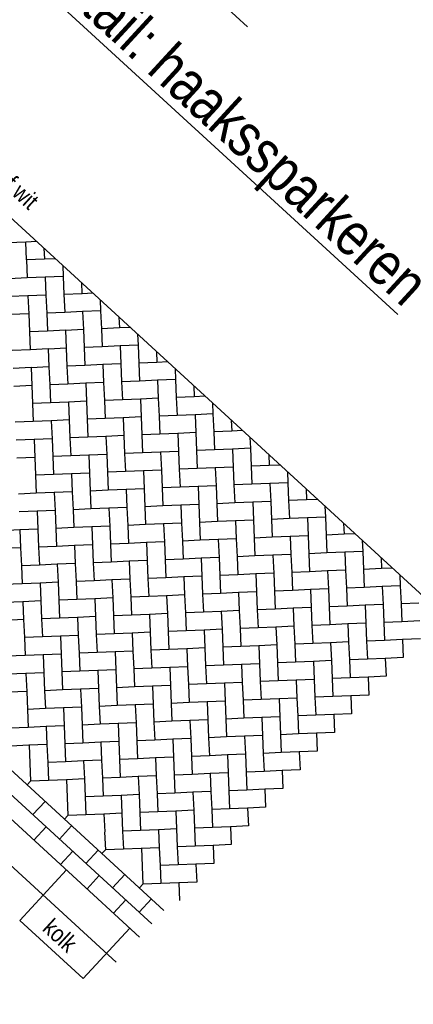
# Model space of a CAD drawing. Header units: metres. Extents: x 111546 to 149831, y 498798 to 507863.
# Tile 108 of 256: x 113041.71 to 113044, y 500886.92 to 500892.66. Entities that reach past the tile are written whole.
import ezdxf

# ---------------------------------------------------------------- set-up
doc = ezdxf.new("R2010")
doc.units = ezdxf.units.M
doc.linetypes.add('DASHDOT', pattern=[25.4, 12.7, -6.35, 0, -6.35])
for name, color, linetype in [('0-grenslijn', 3, 'DASHDOT'), ('0-maatvoering', 3, 'Continuous'), ('3-kolk', 4, 'Continuous'), ('3-opsluiting', 2, 'Continuous'), ('3-steen', 3, 'Continuous'), ('3-tegels', 3, 'Continuous')]:
    doc.layers.add(name, color=color, linetype=linetype)
doc.styles.add('Zaanstad', font='ARIALN.TTF')

msp = doc.modelspace()

# ---------------------------------------------------------------- linework, layer by layer
at = {"layer": '0-grenslijn'}
msp.add_line((113039.9018, 500893.1186), (113044.55, 500888.8465), dxfattribs=at)
at = {"layer": '3-kolk'}
for p, q in [((113041.9828, 500887.7047), (113041.7121, 500887.4102)), ((113041.7121, 500887.4102), (113042.0802, 500887.0719)), ((113042.3509, 500887.3664), (113042.0802, 500887.0719))]:
    msp.add_line(p, q, dxfattribs=at)
at = {"layer": '3-opsluiting'}
for p, q in [((113038.5606, 500890.85), (113042.4081, 500887.3138)), ((113038.4252, 500890.7027), (113042.2728, 500887.1665))]:
    msp.add_line(p, q, dxfattribs=at)
at = {"layer": '3-steen'}
for p, q in [((113041.7457, 500891.3629), (113041.6411, 500891.3585)), ((113041.8091, 500891.3656), (113041.7457, 500891.3629)), ((113041.7501, 500891.2584), (113041.7457, 500891.3629)), ((113041.852, 500891.3262), (113041.8547, 500891.2628)), ((113041.8547, 500891.2628), (113041.7501, 500891.2584)), ((113041.7501, 500891.2584), (113041.7545, 500891.1538)), ((113041.9181, 500891.2655), (113041.8547, 500891.2628)), ((113041.961, 500891.226), (113041.9636, 500891.1626)), ((113041.7545, 500891.1538), (113041.65, 500891.1494)), ((113041.8591, 500891.1582), (113041.7545, 500891.1538)), ((113041.9636, 500891.1626), (113041.8591, 500891.1582)), ((113041.8591, 500891.1582), (113041.8635, 500891.0537)), ((113041.9636, 500891.1626), (113041.968, 500891.0581)), ((113042.0699, 500891.1259), (113042.0726, 500891.0625)), ((113038.6212, 500891.0796), (113042.5502, 500887.4684)), ((113041.7589, 500891.0493), (113041.6544, 500891.0449)), ((113041.8635, 500891.0537), (113041.7589, 500891.0493)), ((113041.7589, 500891.0493), (113041.7633, 500890.9447)), ((113041.8635, 500891.0537), (113041.8679, 500890.9491)), ((113042.0733, 500891.0618), (113041.968, 500891.0581)), ((113041.968, 500891.0581), (113041.9725, 500890.9535)), ((113042.1363, 500891.0649), (113042.0733, 500891.0618)), ((113042.1789, 500891.0257), (113042.1816, 500890.9623)), ((113038.6316, 500890.9273), (113042.4792, 500887.3911)), ((113041.7633, 500890.9447), (113041.6588, 500890.9403)), ((113041.7633, 500890.9447), (113041.7677, 500890.8401)), ((113041.9732, 500890.9528), (113041.8679, 500890.9491)), ((113041.8679, 500890.9491), (113041.8723, 500890.8446)), ((113042.077, 500890.9579), (113041.9732, 500890.9528)), ((113042.077, 500890.9579), (113042.0814, 500890.8534)), ((113042.1816, 500890.9623), (113042.0778, 500890.9573)), ((113042.1816, 500890.9623), (113042.186, 500890.8578)), ((113042.2879, 500890.9256), (113042.2905, 500890.8622)), ((113041.873, 500890.8439), (113041.7677, 500890.8401)), ((113041.7677, 500890.8401), (113041.7722, 500890.7356)), ((113041.9769, 500890.849), (113041.873, 500890.8439)), ((113041.9769, 500890.849), (113041.9813, 500890.7444)), ((113042.0814, 500890.8534), (113041.9776, 500890.8483)), ((113042.0814, 500890.8534), (113042.0858, 500890.7488)), ((113042.2905, 500890.8622), (113042.186, 500890.8578)), ((113042.186, 500890.8578), (113042.1904, 500890.7532)), ((113042.3539, 500890.8649), (113042.2905, 500890.8622)), ((113042.3968, 500890.8254), (113042.3995, 500890.762)), ((113042.1904, 500890.7532), (113042.0858, 500890.7488)), ((113042.2949, 500890.7576), (113042.1904, 500890.7532)), ((113042.3995, 500890.762), (113042.2949, 500890.7576)), ((113042.2949, 500890.7576), (113042.2994, 500890.6531)), ((113042.3995, 500890.762), (113042.4039, 500890.6575)), ((113041.7729, 500890.7349), (113041.6676, 500890.7312)), ((113041.8767, 500890.74), (113041.7729, 500890.7349)), ((113041.8767, 500890.74), (113041.8811, 500890.6354)), ((113041.9813, 500890.7444), (113041.8775, 500890.7393)), ((113041.9813, 500890.7444), (113041.9857, 500890.6398)), ((113042.0858, 500890.7488), (113042.0902, 500890.6443)), ((113042.5058, 500890.7253), (113042.5085, 500890.6619)), ((113042.0902, 500890.6443), (113041.9857, 500890.6398)), ((113041.9857, 500890.6398), (113041.9901, 500890.5353)), ((113042.1948, 500890.6487), (113042.0902, 500890.6443)), ((113042.2994, 500890.6531), (113042.1948, 500890.6487)), ((113042.1948, 500890.6487), (113042.1992, 500890.5441)), ((113042.2994, 500890.6531), (113042.3038, 500890.5485)), ((113042.5085, 500890.6619), (113042.4039, 500890.6575)), ((113042.4039, 500890.6575), (113042.4083, 500890.5529)), ((113042.5719, 500890.6646), (113042.5085, 500890.6619)), ((113041.7766, 500890.631), (113041.6727, 500890.6259)), ((113041.7766, 500890.631), (113041.781, 500890.5265)), ((113041.8811, 500890.6354), (113041.7773, 500890.6303)), ((113041.8811, 500890.6354), (113041.8855, 500890.5309)), ((113042.6148, 500890.6251), (113042.6174, 500890.5617)), ((113041.781, 500890.5265), (113041.6771, 500890.5214)), ((113041.781, 500890.5265), (113041.7854, 500890.4219)), ((113041.9901, 500890.5353), (113041.8855, 500890.5309)), ((113041.8855, 500890.5309), (113041.8899, 500890.4263)), ((113042.0946, 500890.5397), (113041.9901, 500890.5353)), ((113042.1992, 500890.5441), (113042.0946, 500890.5397)), ((113042.0946, 500890.5397), (113042.0991, 500890.4351)), ((113042.1992, 500890.5441), (113042.2036, 500890.4395)), ((113042.4083, 500890.5529), (113042.3038, 500890.5485)), ((113042.3038, 500890.5485), (113042.3082, 500890.4439)), ((113042.5129, 500890.5573), (113042.4083, 500890.5529)), ((113042.6174, 500890.5617), (113042.5129, 500890.5573)), ((113042.5129, 500890.5573), (113042.5173, 500890.4528)), ((113042.6174, 500890.5617), (113042.6219, 500890.4572)), ((113042.7237, 500890.525), (113042.7264, 500890.4616)), ((113042.7898, 500890.4643), (113042.7264, 500890.4616)), ((113041.8899, 500890.4263), (113041.7854, 500890.4219)), ((113041.7854, 500890.4219), (113041.7898, 500890.3173)), ((113041.9945, 500890.4307), (113041.8899, 500890.4263)), ((113042.0991, 500890.4351), (113041.9945, 500890.4307)), ((113041.9945, 500890.4307), (113041.9989, 500890.3262)), ((113042.0991, 500890.4351), (113042.1035, 500890.3306)), ((113042.3082, 500890.4439), (113042.2036, 500890.4395)), ((113042.2036, 500890.4395), (113042.208, 500890.335)), ((113042.4127, 500890.4484), (113042.3082, 500890.4439)), ((113042.5173, 500890.4528), (113042.4127, 500890.4484)), ((113042.4127, 500890.4484), (113042.4171, 500890.3438)), ((113042.5173, 500890.4528), (113042.5217, 500890.3482)), ((113042.7264, 500890.4616), (113042.6219, 500890.4572)), ((113042.6219, 500890.4572), (113042.6263, 500890.3526)), ((113042.8327, 500890.4248), (113042.8354, 500890.3614)), ((113042.6263, 500890.3526), (113042.5217, 500890.3482)), ((113042.7308, 500890.357), (113042.6263, 500890.3526)), ((113042.8354, 500890.3614), (113042.7308, 500890.357)), ((113042.7308, 500890.357), (113042.7352, 500890.2525)), ((113042.8354, 500890.3614), (113042.8398, 500890.2569)), ((113041.7898, 500890.3173), (113041.6852, 500890.3129)), ((113041.8943, 500890.3218), (113041.7898, 500890.3173)), ((113041.9989, 500890.3262), (113041.8943, 500890.3218)), ((113041.8943, 500890.3218), (113041.8988, 500890.2172)), ((113041.9989, 500890.3262), (113042.0033, 500890.2216)), ((113042.208, 500890.335), (113042.1035, 500890.3306)), ((113042.1035, 500890.3306), (113042.1079, 500890.226)), ((113042.3126, 500890.3394), (113042.208, 500890.335)), ((113042.4171, 500890.3438), (113042.3126, 500890.3394)), ((113042.3126, 500890.3394), (113042.317, 500890.2348)), ((113042.4171, 500890.3438), (113042.4216, 500890.2392)), ((113042.5217, 500890.3482), (113042.5261, 500890.2436)), ((113042.9417, 500890.3247), (113042.9443, 500890.2613)), ((113042.317, 500890.2348), (113042.2124, 500890.2304)), ((113042.317, 500890.2348), (113042.3214, 500890.1303)), ((113042.5261, 500890.2436), (113042.4216, 500890.2392)), ((113042.4216, 500890.2392), (113042.426, 500890.1347)), ((113042.6307, 500890.2481), (113042.5261, 500890.2436)), ((113042.7352, 500890.2525), (113042.6307, 500890.2481)), ((113042.6307, 500890.2481), (113042.6351, 500890.1435)), ((113042.7352, 500890.2525), (113042.7396, 500890.1479)), ((113042.9443, 500890.2613), (113042.8398, 500890.2569)), ((113042.8398, 500890.2569), (113042.8442, 500890.1523)), ((113043.0077, 500890.264), (113042.9443, 500890.2613)), ((113041.7942, 500890.2128), (113041.6896, 500890.2084)), ((113041.8988, 500890.2172), (113041.7942, 500890.2128)), ((113041.7942, 500890.2128), (113041.7986, 500890.1082)), ((113041.8988, 500890.2172), (113041.9032, 500890.1126)), ((113042.1079, 500890.226), (113042.0033, 500890.2216)), ((113042.0033, 500890.2216), (113042.0077, 500890.117)), ((113042.2124, 500890.2304), (113042.1079, 500890.226)), ((113042.2124, 500890.2304), (113042.2168, 500890.1259)), ((113043.0506, 500890.2245), (113043.0533, 500890.1611)), ((113042.1123, 500890.1215), (113042.0077, 500890.117)), ((113042.2168, 500890.1259), (113042.1123, 500890.1215)), ((113042.1123, 500890.1215), (113042.1167, 500890.0169)), ((113042.2168, 500890.1259), (113042.2213, 500890.0213)), ((113042.426, 500890.1347), (113042.3214, 500890.1303)), ((113042.3214, 500890.1303), (113042.3258, 500890.0257)), ((113042.5305, 500890.1391), (113042.426, 500890.1347)), ((113042.6351, 500890.1435), (113042.5305, 500890.1391)), ((113042.5305, 500890.1391), (113042.5349, 500890.0345)), ((113042.6351, 500890.1435), (113042.6395, 500890.0389)), ((113042.8442, 500890.1523), (113042.7396, 500890.1479)), ((113042.7396, 500890.1479), (113042.744, 500890.0433)), ((113042.9488, 500890.1567), (113042.8442, 500890.1523)), ((113043.0533, 500890.1611), (113042.9488, 500890.1567)), ((113042.9488, 500890.1567), (113042.9532, 500890.0522)), ((113043.0533, 500890.1611), (113043.0577, 500890.0566)), ((113043.1596, 500890.1244), (113043.1623, 500890.061)), ((113041.7986, 500890.1082), (113041.694, 500890.1038)), ((113041.7986, 500890.1082), (113041.803, 500890.0037)), ((113042.0077, 500890.117), (113041.9032, 500890.1126)), ((113041.9032, 500890.1126), (113041.9076, 500890.0081)), ((113043.2257, 500890.0637), (113043.1623, 500890.061)), ((113041.9076, 500890.0081), (113041.803, 500890.0037)), ((113042.0121, 500890.0125), (113041.9076, 500890.0081)), ((113042.1167, 500890.0169), (113042.0121, 500890.0125)), ((113042.0121, 500890.0125), (113042.0165, 500889.9079)), ((113042.1167, 500890.0169), (113042.1211, 500889.9123)), ((113042.3258, 500890.0257), (113042.2213, 500890.0213)), ((113042.2213, 500890.0213), (113042.2257, 500889.9167)), ((113042.4304, 500890.0301), (113042.3258, 500890.0257)), ((113042.5349, 500890.0345), (113042.4304, 500890.0301)), ((113042.4304, 500890.0301), (113042.4348, 500889.9256)), ((113042.5349, 500890.0345), (113042.5393, 500889.93)), ((113042.744, 500890.0433), (113042.6395, 500890.0389)), ((113042.6395, 500890.0389), (113042.6439, 500889.9344)), ((113042.8486, 500890.0478), (113042.744, 500890.0433)), ((113042.9532, 500890.0522), (113042.8486, 500890.0478)), ((113042.8486, 500890.0478), (113042.853, 500889.9432)), ((113042.9532, 500890.0522), (113042.9576, 500889.9476)), ((113043.1623, 500890.061), (113043.0577, 500890.0566)), ((113043.0577, 500890.0566), (113043.0621, 500889.952)), ((113043.2686, 500890.0242), (113043.2712, 500889.9608)), ((113041.803, 500890.0037), (113041.8074, 500889.8991)), ((113043.0621, 500889.952), (113042.9576, 500889.9476)), ((113042.9576, 500889.9476), (113042.962, 500889.843)), ((113043.1667, 500889.9564), (113043.0621, 500889.952)), ((113043.2712, 500889.9608), (113043.1667, 500889.9564)), ((113043.1667, 500889.9564), (113043.1711, 500889.8519)), ((113043.2712, 500889.9608), (113043.2757, 500889.8563)), ((113041.8074, 500889.8991), (113041.7029, 500889.8947)), ((113041.912, 500889.9035), (113041.8074, 500889.8991)), ((113042.0165, 500889.9079), (113041.912, 500889.9035)), ((113041.912, 500889.9035), (113041.9164, 500889.799)), ((113042.0165, 500889.9079), (113042.021, 500889.8034)), ((113042.2257, 500889.9167), (113042.1211, 500889.9123)), ((113042.1211, 500889.9123), (113042.1255, 500889.8078)), ((113042.3302, 500889.9212), (113042.2257, 500889.9167)), ((113042.4348, 500889.9256), (113042.3302, 500889.9212)), ((113042.3302, 500889.9212), (113042.3346, 500889.8166)), ((113042.4348, 500889.9256), (113042.4392, 500889.821)), ((113042.6439, 500889.9344), (113042.5393, 500889.93)), ((113042.5393, 500889.93), (113042.5437, 500889.8254)), ((113042.7485, 500889.9388), (113042.6439, 500889.9344)), ((113042.853, 500889.9432), (113042.7485, 500889.9388)), ((113042.7485, 500889.9388), (113042.7529, 500889.8342)), ((113042.853, 500889.9432), (113042.8574, 500889.8386)), ((113043.3775, 500889.9241), (113043.3802, 500889.8607)), ((113042.7529, 500889.8342), (113042.6483, 500889.8298)), ((113042.7529, 500889.8342), (113042.7573, 500889.7297)), ((113042.962, 500889.843), (113042.8574, 500889.8386)), ((113042.8574, 500889.8386), (113042.8618, 500889.7341)), ((113043.0665, 500889.8475), (113042.962, 500889.843)), ((113043.1711, 500889.8519), (113043.0665, 500889.8475)), ((113043.0665, 500889.8475), (113043.0709, 500889.7429)), ((113043.1711, 500889.8519), (113043.1755, 500889.7473)), ((113043.3802, 500889.8607), (113043.2757, 500889.8563)), ((113043.2757, 500889.8563), (113043.2801, 500889.7517)), ((113043.4436, 500889.8634), (113043.3802, 500889.8607)), ((113041.8118, 500889.7946), (113041.7073, 500889.7901)), ((113041.9164, 500889.799), (113041.8118, 500889.7946)), ((113041.8118, 500889.7946), (113041.8162, 500889.69)), ((113041.9164, 500889.799), (113041.9208, 500889.6944)), ((113042.1255, 500889.8078), (113042.021, 500889.8034)), ((113042.021, 500889.8034), (113042.0254, 500889.6988)), ((113042.2301, 500889.8122), (113042.1255, 500889.8078)), ((113042.3346, 500889.8166), (113042.2301, 500889.8122)), ((113042.2301, 500889.8122), (113042.2345, 500889.7076)), ((113042.3346, 500889.8166), (113042.339, 500889.712)), ((113042.5437, 500889.8254), (113042.4392, 500889.821)), ((113042.4392, 500889.821), (113042.4436, 500889.7164)), ((113042.6483, 500889.8298), (113042.5437, 500889.8254)), ((113042.6483, 500889.8298), (113042.6527, 500889.7253)), ((113043.4865, 500889.8239), (113043.4892, 500889.7605)), ((113042.5482, 500889.7209), (113042.4436, 500889.7164)), ((113042.6527, 500889.7253), (113042.5482, 500889.7209)), ((113042.5482, 500889.7209), (113042.5526, 500889.6163)), ((113042.6527, 500889.7253), (113042.6571, 500889.6207)), ((113042.8618, 500889.7341), (113042.7573, 500889.7297)), ((113042.7573, 500889.7297), (113042.7617, 500889.6251)), ((113042.9664, 500889.7385), (113042.8618, 500889.7341)), ((113043.0709, 500889.7429), (113042.9664, 500889.7385)), ((113042.9664, 500889.7385), (113042.9708, 500889.6339)), ((113043.0709, 500889.7429), (113043.0754, 500889.6383)), ((113043.2801, 500889.7517), (113043.1755, 500889.7473)), ((113043.1755, 500889.7473), (113043.1799, 500889.6427)), ((113043.3846, 500889.7561), (113043.2801, 500889.7517)), ((113043.4892, 500889.7605), (113043.3846, 500889.7561)), ((113043.3846, 500889.7561), (113043.389, 500889.6516)), ((113043.4892, 500889.7605), (113043.4936, 500889.656)), ((113043.5955, 500889.7238), (113043.5982, 500889.6604)), ((113041.7117, 500889.6856), (113041.6071, 500889.6812)), ((113041.8162, 500889.69), (113041.7117, 500889.6856)), ((113041.7117, 500889.6856), (113041.7161, 500889.581)), ((113041.8162, 500889.69), (113041.8206, 500889.5854)), ((113042.0254, 500889.6988), (113041.9208, 500889.6944)), ((113041.9208, 500889.6944), (113041.9252, 500889.5898)), ((113042.1299, 500889.7032), (113042.0254, 500889.6988)), ((113042.2345, 500889.7076), (113042.1299, 500889.7032)), ((113042.1299, 500889.7032), (113042.1343, 500889.5987)), ((113042.2345, 500889.7076), (113042.2389, 500889.6031)), ((113042.4436, 500889.7164), (113042.339, 500889.712)), ((113042.339, 500889.712), (113042.3434, 500889.6075)), ((113043.5982, 500889.6604), (113043.4936, 500889.656)), ((113043.6616, 500889.6631), (113043.5982, 500889.6604)), ((113042.3434, 500889.6075), (113042.2389, 500889.6031)), ((113042.2389, 500889.6031), (113042.2433, 500889.4985)), ((113042.448, 500889.6119), (113042.3434, 500889.6075)), ((113042.5526, 500889.6163), (113042.448, 500889.6119)), ((113042.448, 500889.6119), (113042.4524, 500889.5073)), ((113042.5526, 500889.6163), (113042.557, 500889.5117)), ((113042.7617, 500889.6251), (113042.6571, 500889.6207)), ((113042.6571, 500889.6207), (113042.6615, 500889.5161)), ((113042.8662, 500889.6295), (113042.7617, 500889.6251)), ((113042.9708, 500889.6339), (113042.8662, 500889.6295)), ((113042.8662, 500889.6295), (113042.8706, 500889.525)), ((113042.9708, 500889.6339), (113042.9752, 500889.5294)), ((113043.1799, 500889.6427), (113043.0754, 500889.6383)), ((113043.0754, 500889.6383), (113043.0798, 500889.5338)), ((113043.2845, 500889.6472), (113043.1799, 500889.6427)), ((113043.389, 500889.6516), (113043.2845, 500889.6472)), ((113043.2845, 500889.6472), (113043.2889, 500889.5426)), ((113043.389, 500889.6516), (113043.3934, 500889.547)), ((113043.4936, 500889.656), (113043.498, 500889.5514)), ((113043.7044, 500889.6236), (113043.7071, 500889.5602)), ((113041.7161, 500889.581), (113041.6115, 500889.5766)), ((113041.7161, 500889.581), (113041.7205, 500889.4765)), ((113041.9252, 500889.5898), (113041.8206, 500889.5854)), ((113041.8206, 500889.5854), (113041.8251, 500889.4809)), ((113042.0298, 500889.5943), (113041.9252, 500889.5898)), ((113042.1343, 500889.5987), (113042.0298, 500889.5943)), ((113042.0298, 500889.5943), (113042.0342, 500889.4897)), ((113042.1343, 500889.5987), (113042.1387, 500889.4941)), ((113043.498, 500889.5514), (113043.3934, 500889.547)), ((113043.3934, 500889.547), (113043.3979, 500889.4424)), ((113043.6026, 500889.5558), (113043.498, 500889.5514)), ((113043.7071, 500889.5602), (113043.6026, 500889.5558)), ((113043.6026, 500889.5558), (113043.607, 500889.4513)), ((113043.7071, 500889.5602), (113043.7115, 500889.4557)), ((113042.0342, 500889.4897), (113041.9296, 500889.4853)), ((113042.0342, 500889.4897), (113042.0386, 500889.3851)), ((113042.2433, 500889.4985), (113042.1387, 500889.4941)), ((113042.1387, 500889.4941), (113042.1431, 500889.3895)), ((113042.3479, 500889.5029), (113042.2433, 500889.4985)), ((113042.4524, 500889.5073), (113042.3479, 500889.5029)), ((113042.3479, 500889.5029), (113042.3523, 500889.3984)), ((113042.4524, 500889.5073), (113042.4568, 500889.4028)), ((113042.6615, 500889.5161), (113042.557, 500889.5117)), ((113042.557, 500889.5117), (113042.5614, 500889.4072)), ((113042.7661, 500889.5206), (113042.6615, 500889.5161)), ((113042.8706, 500889.525), (113042.7661, 500889.5206)), ((113042.7661, 500889.5206), (113042.7705, 500889.416)), ((113042.8706, 500889.525), (113042.8751, 500889.4204)), ((113043.0798, 500889.5338), (113042.9752, 500889.5294)), ((113042.9752, 500889.5294), (113042.9796, 500889.4248)), ((113043.1843, 500889.5382), (113043.0798, 500889.5338)), ((113043.2889, 500889.5426), (113043.1843, 500889.5382)), ((113043.1843, 500889.5382), (113043.1887, 500889.4336)), ((113043.2889, 500889.5426), (113043.2933, 500889.438)), ((113043.8134, 500889.5235), (113043.8161, 500889.4601)), ((113041.8251, 500889.4809), (113041.7205, 500889.4765)), ((113041.7205, 500889.4765), (113041.7249, 500889.3719)), ((113041.9296, 500889.4853), (113041.8251, 500889.4809)), ((113041.9296, 500889.4853), (113041.934, 500889.3807)), ((113043.1887, 500889.4336), (113043.0842, 500889.4292)), ((113043.1887, 500889.4336), (113043.1931, 500889.3291)), ((113043.3979, 500889.4424), (113043.2933, 500889.438)), ((113043.2933, 500889.438), (113043.2977, 500889.3335)), ((113043.5024, 500889.4469), (113043.3979, 500889.4424)), ((113043.607, 500889.4513), (113043.5024, 500889.4469)), ((113043.5024, 500889.4469), (113043.5068, 500889.3423)), ((113043.607, 500889.4513), (113043.6114, 500889.3467)), ((113043.8161, 500889.4601), (113043.7115, 500889.4557)), ((113043.7115, 500889.4557), (113043.7159, 500889.3511)), ((113043.8795, 500889.4628), (113043.8161, 500889.4601)), ((113041.8295, 500889.3763), (113041.7249, 500889.3719)), ((113041.934, 500889.3807), (113041.8295, 500889.3763)), ((113041.8295, 500889.3763), (113041.8339, 500889.2718)), ((113041.934, 500889.3807), (113041.9384, 500889.2762)), ((113042.1431, 500889.3895), (113042.0386, 500889.3851)), ((113042.0386, 500889.3851), (113042.043, 500889.2806)), ((113042.2477, 500889.394), (113042.1431, 500889.3895)), ((113042.3523, 500889.3984), (113042.2477, 500889.394)), ((113042.2477, 500889.394), (113042.2521, 500889.2894)), ((113042.3523, 500889.3984), (113042.3567, 500889.2938)), ((113042.5614, 500889.4072), (113042.4568, 500889.4028)), ((113042.4568, 500889.4028), (113042.4612, 500889.2982)), ((113042.6659, 500889.4116), (113042.5614, 500889.4072)), ((113042.7705, 500889.416), (113042.6659, 500889.4116)), ((113042.6659, 500889.4116), (113042.6703, 500889.307)), ((113042.7705, 500889.416), (113042.7749, 500889.3114)), ((113042.9796, 500889.4248), (113042.8751, 500889.4204)), ((113042.8751, 500889.4204), (113042.8795, 500889.3158)), ((113043.0842, 500889.4292), (113042.9796, 500889.4248)), ((113043.0842, 500889.4292), (113043.0886, 500889.3247)), ((113043.9224, 500889.4233), (113043.9251, 500889.3599)), ((113041.7249, 500889.3719), (113041.6203, 500889.3675)), ((113042.984, 500889.3203), (113042.8795, 500889.3158)), ((113043.0886, 500889.3247), (113042.984, 500889.3203)), ((113042.984, 500889.3203), (113042.9884, 500889.2157)), ((113043.0886, 500889.3247), (113043.093, 500889.2201)), ((113043.2977, 500889.3335), (113043.1931, 500889.3291)), ((113043.1931, 500889.3291), (113043.1975, 500889.2245)), ((113043.4023, 500889.3379), (113043.2977, 500889.3335)), ((113043.5068, 500889.3423), (113043.4023, 500889.3379)), ((113043.4023, 500889.3379), (113043.4067, 500889.2333)), ((113043.5068, 500889.3423), (113043.5112, 500889.2377)), ((113043.7159, 500889.3511), (113043.6114, 500889.3467)), ((113043.6114, 500889.3467), (113043.6158, 500889.2421)), ((113043.8205, 500889.3555), (113043.7159, 500889.3511)), ((113043.9251, 500889.3599), (113043.8205, 500889.3555)), ((113043.8205, 500889.3555), (113043.8249, 500889.251)), ((113043.9251, 500889.3599), (113043.9295, 500889.2554)), ((113041.7293, 500889.2674), (113041.6248, 500889.2629)), ((113041.8339, 500889.2718), (113041.7293, 500889.2674)), ((113041.7293, 500889.2674), (113041.7337, 500889.1628)), ((113041.8339, 500889.2718), (113041.8383, 500889.1672)), ((113042.043, 500889.2806), (113041.9384, 500889.2762)), ((113041.9384, 500889.2762), (113041.9428, 500889.1716)), ((113042.1476, 500889.285), (113042.043, 500889.2806)), ((113042.2521, 500889.2894), (113042.1476, 500889.285)), ((113042.1476, 500889.285), (113042.152, 500889.1804)), ((113042.2521, 500889.2894), (113042.2565, 500889.1848)), ((113042.4612, 500889.2982), (113042.3567, 500889.2938)), ((113042.3567, 500889.2938), (113042.3611, 500889.1892)), ((113042.5658, 500889.3026), (113042.4612, 500889.2982)), ((113042.6703, 500889.307), (113042.5658, 500889.3026)), ((113042.5658, 500889.3026), (113042.5702, 500889.1981)), ((113042.6703, 500889.307), (113042.6748, 500889.2025)), ((113042.8795, 500889.3158), (113042.7749, 500889.3114)), ((113042.7749, 500889.3114), (113042.7793, 500889.2069)), ((113044.034, 500889.2598), (113043.9295, 500889.2554)), ((113042.7793, 500889.2069), (113042.6748, 500889.2025)), ((113042.6748, 500889.2025), (113042.6792, 500889.0979)), ((113042.8839, 500889.2113), (113042.7793, 500889.2069)), ((113042.9884, 500889.2157), (113042.8839, 500889.2113)), ((113042.8839, 500889.2113), (113042.8883, 500889.1067)), ((113042.9884, 500889.2157), (113042.9928, 500889.1111)), ((113043.1975, 500889.2245), (113043.093, 500889.2201)), ((113043.093, 500889.2201), (113043.0974, 500889.1155)), ((113043.3021, 500889.2289), (113043.1975, 500889.2245)), ((113043.4067, 500889.2333), (113043.3021, 500889.2289)), ((113043.3021, 500889.2289), (113043.3065, 500889.1244)), ((113043.4067, 500889.2333), (113043.4111, 500889.1288)), ((113043.6158, 500889.2421), (113043.5112, 500889.2377)), ((113043.5112, 500889.2377), (113043.5156, 500889.1332)), ((113043.7203, 500889.2466), (113043.6158, 500889.2421)), ((113043.8249, 500889.251), (113043.7203, 500889.2466)), ((113043.7203, 500889.2466), (113043.7248, 500889.142)), ((113043.8249, 500889.251), (113043.8293, 500889.1464)), ((113043.9295, 500889.2554), (113043.9339, 500889.1508)), ((113041.7337, 500889.1628), (113041.6292, 500889.1584)), ((113041.7337, 500889.1628), (113041.7381, 500889.0582)), ((113041.9428, 500889.1716), (113041.8383, 500889.1672)), ((113041.8383, 500889.1672), (113041.8427, 500889.0626)), ((113042.0474, 500889.176), (113041.9428, 500889.1716)), ((113042.152, 500889.1804), (113042.0474, 500889.176)), ((113042.0474, 500889.176), (113042.0518, 500889.0715)), ((113042.152, 500889.1804), (113042.1564, 500889.0759)), ((113042.3611, 500889.1892), (113042.2565, 500889.1848)), ((113042.2565, 500889.1848), (113042.2609, 500889.0803)), ((113042.4656, 500889.1937), (113042.3611, 500889.1892)), ((113042.5702, 500889.1981), (113042.4656, 500889.1937)), ((113042.4656, 500889.1937), (113042.47, 500889.0891)), ((113042.5702, 500889.1981), (113042.5746, 500889.0935)), ((113043.9339, 500889.1508), (113043.8293, 500889.1464)), ((113043.8293, 500889.1464), (113043.8337, 500889.0418)), ((113044.0384, 500889.1552), (113043.9339, 500889.1508)), ((113042.47, 500889.0891), (113042.3655, 500889.0847)), ((113042.47, 500889.0891), (113042.4745, 500888.9845)), ((113042.6792, 500889.0979), (113042.5746, 500889.0935)), ((113042.5746, 500889.0935), (113042.579, 500888.9889)), ((113042.7837, 500889.1023), (113042.6792, 500889.0979)), ((113042.8883, 500889.1067), (113042.7837, 500889.1023)), ((113042.7837, 500889.1023), (113042.7881, 500888.9978)), ((113042.8883, 500889.1067), (113042.8927, 500889.0022)), ((113043.0974, 500889.1155), (113042.9928, 500889.1111)), ((113042.9928, 500889.1111), (113042.9972, 500889.0066)), ((113043.202, 500889.12), (113043.0974, 500889.1155)), ((113043.3065, 500889.1244), (113043.202, 500889.12)), ((113043.202, 500889.12), (113043.2064, 500889.0154)), ((113043.3065, 500889.1244), (113043.3109, 500889.0198)), ((113043.5156, 500889.1332), (113043.4111, 500889.1288)), ((113043.4111, 500889.1288), (113043.4155, 500889.0242)), ((113043.6202, 500889.1376), (113043.5156, 500889.1332)), ((113043.7248, 500889.142), (113043.6202, 500889.1376)), ((113043.6202, 500889.1376), (113043.6246, 500889.033)), ((113043.7248, 500889.142), (113043.7292, 500889.0374)), ((113041.8427, 500889.0626), (113041.7381, 500889.0582)), ((113041.7381, 500889.0582), (113041.7425, 500888.9537)), ((113041.9473, 500889.067), (113041.8427, 500889.0626)), ((113042.0518, 500889.0715), (113041.9473, 500889.067)), ((113041.9473, 500889.067), (113041.9517, 500888.9625)), ((113042.0518, 500889.0715), (113042.0562, 500888.9669)), ((113042.2609, 500889.0803), (113042.1564, 500889.0759)), ((113042.1564, 500889.0759), (113042.1608, 500888.9713)), ((113042.3655, 500889.0847), (113042.2609, 500889.0803)), ((113042.3655, 500889.0847), (113042.3699, 500888.9801)), ((113043.6246, 500889.033), (113043.52, 500889.0286)), ((113043.6246, 500889.033), (113043.629, 500888.9285)), ((113043.8337, 500889.0418), (113043.7292, 500889.0374)), ((113043.7292, 500889.0374), (113043.7336, 500888.9329)), ((113043.9383, 500889.0463), (113043.8337, 500889.0418)), ((113044.0428, 500889.0507), (113043.9383, 500889.0463)), ((113043.9383, 500889.0463), (113043.9427, 500888.9417)), ((113042.2653, 500888.9757), (113042.1608, 500888.9713)), ((113042.3699, 500888.9801), (113042.2653, 500888.9757)), ((113042.2653, 500888.9757), (113042.2697, 500888.8712)), ((113042.3699, 500888.9801), (113042.3743, 500888.8756)), ((113042.579, 500888.9889), (113042.4745, 500888.9845)), ((113042.4745, 500888.9845), (113042.4789, 500888.88)), ((113042.6836, 500888.9934), (113042.579, 500888.9889)), ((113042.7881, 500888.9978), (113042.6836, 500888.9934)), ((113042.6836, 500888.9934), (113042.688, 500888.8888)), ((113042.7881, 500888.9978), (113042.7925, 500888.8932)), ((113042.9972, 500889.0066), (113042.8927, 500889.0022)), ((113042.8927, 500889.0022), (113042.8971, 500888.8976)), ((113043.1018, 500889.011), (113042.9972, 500889.0066)), ((113043.2064, 500889.0154), (113043.1018, 500889.011)), ((113043.1018, 500889.011), (113043.1062, 500888.9064)), ((113043.2064, 500889.0154), (113043.2108, 500888.9108)), ((113043.4155, 500889.0242), (113043.3109, 500889.0198)), ((113043.3109, 500889.0198), (113043.3153, 500888.9152)), ((113043.52, 500889.0286), (113043.4155, 500889.0242)), ((113043.52, 500889.0286), (113043.5245, 500888.9241)), ((113041.7425, 500888.9537), (113041.638, 500888.9493)), ((113041.8471, 500888.9581), (113041.7425, 500888.9537)), ((113041.9517, 500888.9625), (113041.8471, 500888.9581)), ((113041.8471, 500888.9581), (113041.8515, 500888.8535)), ((113041.9517, 500888.9625), (113041.9561, 500888.8579)), ((113042.1608, 500888.9713), (113042.0562, 500888.9669)), ((113042.0562, 500888.9669), (113042.0606, 500888.8623)), ((113043.3153, 500888.9152), (113043.2108, 500888.9108)), ((113043.4199, 500888.9197), (113043.3153, 500888.9152)), ((113043.5245, 500888.9241), (113043.4199, 500888.9197)), ((113043.4199, 500888.9197), (113043.4243, 500888.8151)), ((113043.5245, 500888.9241), (113043.5289, 500888.8195)), ((113043.7336, 500888.9329), (113043.629, 500888.9285)), ((113043.629, 500888.9285), (113043.6334, 500888.8239)), ((113043.8381, 500888.9373), (113043.7336, 500888.9329)), ((113043.9427, 500888.9417), (113043.8381, 500888.9373)), ((113043.8381, 500888.9373), (113043.8425, 500888.8327)), ((113042.0606, 500888.8623), (113041.9561, 500888.8579)), ((113041.9561, 500888.8579), (113041.9605, 500888.7534)), ((113042.1652, 500888.8667), (113042.0606, 500888.8623)), ((113042.2697, 500888.8712), (113042.1652, 500888.8667)), ((113042.1652, 500888.8667), (113042.1696, 500888.7622)), ((113042.2697, 500888.8712), (113042.2742, 500888.7666)), ((113042.4789, 500888.88), (113042.3743, 500888.8756)), ((113042.3743, 500888.8756), (113042.3787, 500888.771)), ((113042.5834, 500888.8844), (113042.4789, 500888.88)), ((113042.688, 500888.8888), (113042.5834, 500888.8844)), ((113042.5834, 500888.8844), (113042.5878, 500888.7798)), ((113042.688, 500888.8888), (113042.6924, 500888.7842)), ((113042.8971, 500888.8976), (113042.7925, 500888.8932)), ((113042.7925, 500888.8932), (113042.7969, 500888.7886)), ((113043.0017, 500888.902), (113042.8971, 500888.8976)), ((113043.1062, 500888.9064), (113043.0017, 500888.902)), ((113043.0017, 500888.902), (113043.0061, 500888.7975)), ((113043.1062, 500888.9064), (113043.1106, 500888.8019)), ((113043.2108, 500888.9108), (113043.2152, 500888.8063)), ((113041.747, 500888.8491), (113041.6424, 500888.8447)), ((113041.8515, 500888.8535), (113041.747, 500888.8491)), ((113041.747, 500888.8491), (113041.7514, 500888.7446)), ((113041.8515, 500888.8535), (113041.8559, 500888.749)), ((113043.2152, 500888.8063), (113043.1106, 500888.8019)), ((113043.1106, 500888.8019), (113043.115, 500888.6973)), ((113043.3197, 500888.8107), (113043.2152, 500888.8063)), ((113043.4243, 500888.8151), (113043.3197, 500888.8107)), ((113043.3197, 500888.8107), (113043.3242, 500888.7061)), ((113043.4243, 500888.8151), (113043.4287, 500888.7105)), ((113043.6334, 500888.8239), (113043.5289, 500888.8195)), ((113043.5289, 500888.8195), (113043.5333, 500888.7149)), ((113043.738, 500888.8283), (113043.6334, 500888.8239)), ((113043.8425, 500888.8327), (113043.738, 500888.8283)), ((113043.738, 500888.8283), (113043.7424, 500888.7238)), ((113041.7514, 500888.7446), (113041.6468, 500888.7401)), ((113041.7514, 500888.7446), (113041.7558, 500888.64)), ((113041.9605, 500888.7534), (113041.8559, 500888.749)), ((113041.8559, 500888.749), (113041.8603, 500888.6444)), ((113042.065, 500888.7578), (113041.9605, 500888.7534)), ((113042.1696, 500888.7622), (113042.065, 500888.7578)), ((113042.065, 500888.7578), (113042.0694, 500888.6532)), ((113042.1696, 500888.7622), (113042.174, 500888.6576)), ((113042.3787, 500888.771), (113042.2742, 500888.7666)), ((113042.2742, 500888.7666), (113042.2786, 500888.662)), ((113042.4833, 500888.7754), (113042.3787, 500888.771)), ((113042.5878, 500888.7798), (113042.4833, 500888.7754)), ((113042.4833, 500888.7754), (113042.4877, 500888.6709)), ((113042.5878, 500888.7798), (113042.5922, 500888.6753)), ((113042.7969, 500888.7886), (113042.6924, 500888.7842)), ((113042.6924, 500888.7842), (113042.6968, 500888.6797)), ((113042.9015, 500888.7931), (113042.7969, 500888.7886)), ((113043.0061, 500888.7975), (113042.9015, 500888.7931)), ((113042.9015, 500888.7931), (113042.9059, 500888.6885)), ((113043.0061, 500888.7975), (113043.0105, 500888.6929)), ((113042.9059, 500888.6885), (113042.8014, 500888.6841)), ((113042.9059, 500888.6885), (113042.9103, 500888.5839)), ((113043.115, 500888.6973), (113043.0105, 500888.6929)), ((113043.0105, 500888.6929), (113043.0149, 500888.5883)), ((113043.2196, 500888.7017), (113043.115, 500888.6973)), ((113043.3242, 500888.7061), (113043.2196, 500888.7017)), ((113043.2196, 500888.7017), (113043.224, 500888.5972)), ((113043.3242, 500888.7061), (113043.3286, 500888.6016)), ((113043.5333, 500888.7149), (113043.4287, 500888.7105)), ((113043.4287, 500888.7105), (113043.4331, 500888.606)), ((113043.6378, 500888.7194), (113043.5333, 500888.7149)), ((113043.7424, 500888.7238), (113043.6378, 500888.7194)), ((113043.6378, 500888.7194), (113043.6422, 500888.6148)), ((113041.8603, 500888.6444), (113041.7558, 500888.64)), ((113041.7558, 500888.64), (113041.7602, 500888.5354)), ((113041.9649, 500888.6488), (113041.8603, 500888.6444)), ((113042.0694, 500888.6532), (113041.9649, 500888.6488)), ((113041.9649, 500888.6488), (113041.9693, 500888.5443)), ((113042.0694, 500888.6532), (113042.0739, 500888.5487)), ((113042.2786, 500888.662), (113042.174, 500888.6576)), ((113042.174, 500888.6576), (113042.1784, 500888.5531)), ((113042.3831, 500888.6664), (113042.2786, 500888.662)), ((113042.4877, 500888.6709), (113042.3831, 500888.6664)), ((113042.3831, 500888.6664), (113042.3875, 500888.5619)), ((113042.4877, 500888.6709), (113042.4921, 500888.5663)), ((113042.6968, 500888.6797), (113042.5922, 500888.6753)), ((113042.5922, 500888.6753), (113042.5966, 500888.5707)), ((113042.8014, 500888.6841), (113042.6968, 500888.6797)), ((113042.8014, 500888.6841), (113042.8058, 500888.5795)), ((113042.5966, 500888.5707), (113042.4921, 500888.5663)), ((113042.7012, 500888.5751), (113042.5966, 500888.5707)), ((113042.8058, 500888.5795), (113042.7012, 500888.5751)), ((113042.7012, 500888.5751), (113042.7056, 500888.4706)), ((113042.8058, 500888.5795), (113042.8102, 500888.475)), ((113043.0149, 500888.5883), (113042.9103, 500888.5839)), ((113042.9103, 500888.5839), (113042.9147, 500888.4794)), ((113043.1194, 500888.5927), (113043.0149, 500888.5883)), ((113043.224, 500888.5972), (113043.1194, 500888.5927)), ((113043.1194, 500888.5927), (113043.1239, 500888.4882)), ((113043.224, 500888.5972), (113043.2284, 500888.4926)), ((113043.4331, 500888.606), (113043.3286, 500888.6016)), ((113043.3286, 500888.6016), (113043.333, 500888.497)), ((113043.5377, 500888.6104), (113043.4331, 500888.606)), ((113043.6422, 500888.6148), (113043.5377, 500888.6104)), ((113043.5377, 500888.6104), (113043.5421, 500888.5058)), ((113041.7602, 500888.5354), (113041.6556, 500888.531)), ((113041.8647, 500888.5398), (113041.7602, 500888.5354)), ((113041.9693, 500888.5443), (113041.8647, 500888.5398)), ((113041.8647, 500888.5398), (113041.8691, 500888.4353)), ((113041.9693, 500888.5443), (113041.9737, 500888.4397)), ((113042.1784, 500888.5531), (113042.0739, 500888.5487)), ((113042.0739, 500888.5487), (113042.0783, 500888.4441)), ((113042.283, 500888.5575), (113042.1784, 500888.5531)), ((113042.3875, 500888.5619), (113042.283, 500888.5575)), ((113042.283, 500888.5575), (113042.2874, 500888.4529)), ((113042.3875, 500888.5619), (113042.3919, 500888.4573)), ((113042.4921, 500888.5663), (113042.4965, 500888.4617)), ((113042.4965, 500888.4617), (113042.3919, 500888.4573)), ((113042.3919, 500888.4573), (113042.3963, 500888.3528)), ((113042.6011, 500888.4661), (113042.4965, 500888.4617)), ((113042.7056, 500888.4706), (113042.6011, 500888.4661)), ((113042.6011, 500888.4661), (113042.6055, 500888.3616)), ((113042.7056, 500888.4706), (113042.71, 500888.366)), ((113042.9147, 500888.4794), (113042.8102, 500888.475)), ((113042.8102, 500888.475), (113042.8146, 500888.3704)), ((113043.0193, 500888.4838), (113042.9147, 500888.4794)), ((113043.1239, 500888.4882), (113043.0193, 500888.4838)), ((113043.0193, 500888.4838), (113043.0237, 500888.3792)), ((113043.1239, 500888.4882), (113043.1283, 500888.3836)), ((113043.333, 500888.497), (113043.2284, 500888.4926)), ((113043.2284, 500888.4926), (113043.2328, 500888.388)), ((113043.4375, 500888.5014), (113043.333, 500888.497)), ((113043.5421, 500888.5058), (113043.4375, 500888.5014)), ((113043.4375, 500888.5014), (113043.4419, 500888.3969)), ((113041.7646, 500888.4309), (113041.66, 500888.4265)), ((113041.8691, 500888.4353), (113041.7646, 500888.4309)), ((113041.7653, 500888.4316), (113041.7697, 500888.3271)), ((113041.8691, 500888.4353), (113041.8736, 500888.3307)), ((113042.0783, 500888.4441), (113041.9737, 500888.4397)), ((113041.9737, 500888.4397), (113041.9781, 500888.3351)), ((113042.1828, 500888.4485), (113042.0783, 500888.4441)), ((113042.2874, 500888.4529), (113042.1828, 500888.4485)), ((113042.1828, 500888.4485), (113042.1872, 500888.344)), ((113042.2874, 500888.4529), (113042.2918, 500888.3484)), ((113042.1872, 500888.344), (113042.0827, 500888.3395)), ((113042.1872, 500888.344), (113042.1916, 500888.2394)), ((113042.3963, 500888.3528), (113042.2918, 500888.3484)), ((113042.2918, 500888.3484), (113042.2962, 500888.2438)), ((113042.5009, 500888.3572), (113042.3963, 500888.3528)), ((113042.6055, 500888.3616), (113042.5009, 500888.3572)), ((113042.5009, 500888.3572), (113042.5053, 500888.2526)), ((113042.6055, 500888.3616), (113042.6099, 500888.257)), ((113042.8146, 500888.3704), (113042.71, 500888.366)), ((113042.71, 500888.366), (113042.7144, 500888.2614)), ((113042.9191, 500888.3748), (113042.8146, 500888.3704)), ((113043.0237, 500888.3792), (113042.9191, 500888.3748)), ((113042.9191, 500888.3748), (113042.9236, 500888.2703)), ((113043.0237, 500888.3792), (113043.0281, 500888.2747)), ((113043.2328, 500888.388), (113043.1283, 500888.3836)), ((113043.1283, 500888.3836), (113043.1327, 500888.2791)), ((113043.3374, 500888.3924), (113043.2328, 500888.388)), ((113043.4419, 500888.3969), (113043.3374, 500888.3924)), ((113043.3374, 500888.3924), (113043.3418, 500888.2879)), ((113041.769, 500888.3263), (113041.7734, 500888.2218)), ((113041.9781, 500888.3351), (113041.8736, 500888.3307)), ((113041.8736, 500888.3307), (113041.878, 500888.2262)), ((113042.0827, 500888.3395), (113041.9781, 500888.3351)), ((113042.0827, 500888.3395), (113042.0871, 500888.235)), ((113043.3418, 500888.2879), (113043.2372, 500888.2835)), ((113041.878, 500888.2262), (113041.7734, 500888.2218)), ((113041.9825, 500888.2306), (113041.878, 500888.2262)), ((113042.0871, 500888.235), (113041.9825, 500888.2306)), ((113041.9832, 500888.2313), (113041.9876, 500888.1268)), ((113042.0871, 500888.235), (113042.0915, 500888.1304)), ((113042.2962, 500888.2438), (113042.1916, 500888.2394)), ((113042.1916, 500888.2394), (113042.196, 500888.1348)), ((113042.4008, 500888.2482), (113042.2962, 500888.2438)), ((113042.5053, 500888.2526), (113042.4008, 500888.2482)), ((113042.4008, 500888.2482), (113042.4052, 500888.1437)), ((113042.5053, 500888.2526), (113042.5097, 500888.1481)), ((113042.7144, 500888.2614), (113042.6099, 500888.257)), ((113042.6099, 500888.257), (113042.6143, 500888.1525)), ((113042.819, 500888.2658), (113042.7144, 500888.2614)), ((113042.9236, 500888.2703), (113042.819, 500888.2658)), ((113042.819, 500888.2658), (113042.8234, 500888.1613)), ((113042.9236, 500888.2703), (113042.928, 500888.1657)), ((113043.1327, 500888.2791), (113043.0281, 500888.2747)), ((113043.0281, 500888.2747), (113043.0325, 500888.1701)), ((113043.2372, 500888.2835), (113043.1327, 500888.2791)), ((113043.2372, 500888.2835), (113043.2416, 500888.1789)), ((113041.7538, 500888.2004), (113041.7734, 500888.2218)), ((113043.0325, 500888.1701), (113042.928, 500888.1657)), ((113043.1371, 500888.1745), (113043.0325, 500888.1701)), ((113043.2416, 500888.1789), (113043.1371, 500888.1745)), ((113043.1371, 500888.1745), (113043.1415, 500888.07)), ((113041.9869, 500888.126), (113041.9913, 500888.0215)), ((113042.196, 500888.1348), (113042.0915, 500888.1304)), ((113042.0915, 500888.1304), (113042.0959, 500888.0259)), ((113042.3006, 500888.1392), (113042.196, 500888.1348)), ((113042.4052, 500888.1437), (113042.3006, 500888.1392)), ((113042.3006, 500888.1392), (113042.305, 500888.0347)), ((113042.4052, 500888.1437), (113042.4096, 500888.0391)), ((113042.6143, 500888.1525), (113042.5097, 500888.1481)), ((113042.5097, 500888.1481), (113042.5141, 500888.0435)), ((113042.7188, 500888.1569), (113042.6143, 500888.1525)), ((113042.8234, 500888.1613), (113042.7188, 500888.1569)), ((113042.7188, 500888.1569), (113042.7232, 500888.0523)), ((113042.8234, 500888.1613), (113042.8278, 500888.0567)), ((113042.928, 500888.1657), (113042.9324, 500888.0611)), ((113041.7873, 500888.027), (113041.8583, 500888.1043)), ((113042.9324, 500888.0611), (113042.8278, 500888.0567)), ((113042.8278, 500888.0567), (113042.8322, 500887.9522)), ((113043.0369, 500888.0655), (113042.9324, 500888.0611)), ((113043.1415, 500888.07), (113043.0369, 500888.0655)), ((113043.0369, 500888.0655), (113043.0413, 500887.961)), ((113041.9717, 500888.0001), (113041.9913, 500888.0215)), ((113042.0959, 500888.0259), (113041.9913, 500888.0215)), ((113042.2005, 500888.0303), (113042.0959, 500888.0259)), ((113042.305, 500888.0347), (113042.2005, 500888.0303)), ((113042.2011, 500888.031), (113042.2055, 500887.9265)), ((113042.305, 500888.0347), (113042.3094, 500887.9301)), ((113042.5141, 500888.0435), (113042.4096, 500888.0391)), ((113042.4096, 500888.0391), (113042.414, 500887.9345)), ((113042.6187, 500888.0479), (113042.5141, 500888.0435)), ((113042.7232, 500888.0523), (113042.6187, 500888.0479)), ((113042.6187, 500888.0479), (113042.6231, 500887.9434)), ((113042.7232, 500888.0523), (113042.7277, 500887.9478)), ((113041.7935, 500887.8787), (113041.8646, 500887.956)), ((113041.9419, 500887.8849), (113042.0129, 500887.9622)), ((113042.6231, 500887.9434), (113042.5185, 500887.9389)), ((113042.6231, 500887.9434), (113042.6275, 500887.8388)), ((113042.8322, 500887.9522), (113042.7277, 500887.9478)), ((113042.7277, 500887.9478), (113042.7321, 500887.8432)), ((113042.9368, 500887.9566), (113042.8322, 500887.9522)), ((113043.0413, 500887.961), (113042.9368, 500887.9566)), ((113042.9368, 500887.9566), (113042.9412, 500887.852)), ((113042.2049, 500887.9257), (113042.2093, 500887.8212)), ((113042.414, 500887.9345), (113042.3094, 500887.9301)), ((113042.3094, 500887.9301), (113042.3138, 500887.8256)), ((113042.5185, 500887.9389), (113042.414, 500887.9345)), ((113042.5185, 500887.9389), (113042.5229, 500887.8344)), ((113042.3138, 500887.8256), (113042.2093, 500887.8212)), ((113042.4184, 500887.83), (113042.3138, 500887.8256)), ((113042.5229, 500887.8344), (113042.4184, 500887.83)), ((113042.4191, 500887.8307), (113042.4235, 500887.7262)), ((113042.5229, 500887.8344), (113042.5274, 500887.7298)), ((113042.7321, 500887.8432), (113042.6275, 500887.8388)), ((113042.6275, 500887.8388), (113042.6319, 500887.7342)), ((113042.8366, 500887.8476), (113042.7321, 500887.8432)), ((113042.9412, 500887.852), (113042.8366, 500887.8476)), ((113042.8366, 500887.8476), (113042.841, 500887.7431)), ((113041.9481, 500887.7365), (113042.0192, 500887.8139)), ((113042.0965, 500887.7428), (113042.1676, 500887.8201)), ((113042.1896, 500887.7998), (113042.2093, 500887.8212)), ((113042.4228, 500887.7254), (113042.4272, 500887.6209)), ((113042.6319, 500887.7342), (113042.5274, 500887.7298)), ((113042.5274, 500887.7298), (113042.5318, 500887.6253)), ((113042.7365, 500887.7386), (113042.6319, 500887.7342)), ((113042.841, 500887.7431), (113042.7365, 500887.7386)), ((113042.7365, 500887.7386), (113042.7409, 500887.6341)), ((113042.1028, 500887.5944), (113042.1738, 500887.6717)), ((113042.2511, 500887.6007), (113042.3222, 500887.678)), ((113042.4076, 500887.5995), (113042.4272, 500887.6209)), ((113042.5318, 500887.6253), (113042.4272, 500887.6209)), ((113042.6363, 500887.6297), (113042.5318, 500887.6253)), ((113042.7409, 500887.6341), (113042.6363, 500887.6297)), ((113042.637, 500887.6304), (113042.6414, 500887.5259)), ((113042.2574, 500887.4523), (113042.3284, 500887.5296)), ((113042.4057, 500887.4586), (113042.4768, 500887.5359))]:
    msp.add_line(p, q, dxfattribs=at)
at = {"layer": '3-tegels'}
msp.add_line((113042.9005, 500892.7406), (113043.0361, 500892.616), dxfattribs=at)

# ---------------------------------------------------------------- texts
at = {"color": 1, "linetype": 'Continuous', "style": 'Zaanstad'}
for s, p in [('%%UPrincipedetail: haakssparkeren', (113041.0601, 500893.6267)), ('%%UPrincipedetail: aanbrengen fundering drempel', (113036.5081, 500888.803))]:
    msp.add_text(s, height=0.25, rotation=317.42939, dxfattribs=at).set_placement(p)
at = {"layer": '0-maatvoering', "style": 'Zaanstad'}
for s, p in [('bss, kf wit', (113041.3931, 500891.8856)), ('kolk', (113041.837, 500887.3556))]:
    msp.add_text(s, height=0.1, rotation=317.41437, dxfattribs=at).set_placement(p)

doc.saveas('drawing.dxf')
